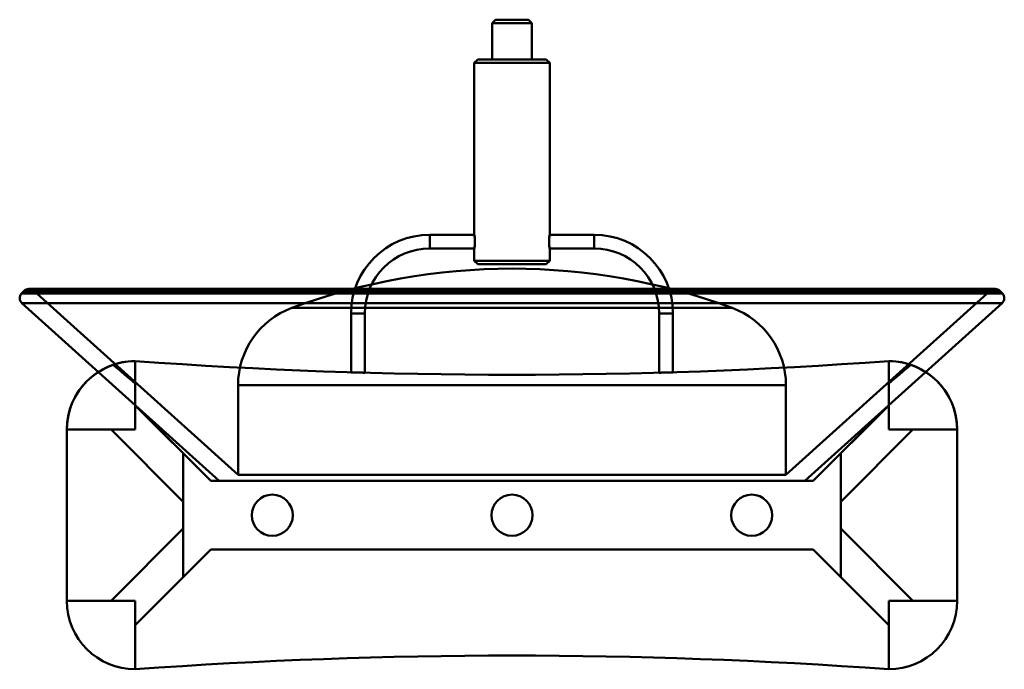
# Model space of a CAD drawing. Header units: millimetres. Extents: x -72 to 72, y -10 to 85.
import ezdxf

# ---------------------------------------------------------------- set-up
doc = ezdxf.new("R2010")
doc.units = ezdxf.units.MM
doc.layers.add('1', color=7, linetype='CONTINUOUS', true_color=0xffffff)

msp = doc.modelspace()

# ---------------------------------------------------------------- linework, layer by layer
at = {"layer": '1', "color": 30, "linetype": 'Continuous', "lineweight": 50}
for p, q in [((-2.4, 85), (-2.9, 84.5)), ((-2.4, 85), (-2.9, 84.5)), ((2.4, 85), (-2.4, 85)), ((-2.4, 85), (2.4, 85)), ((2.9, 84.5), (2.4, 85)), ((2.9, 84.5), (2.4, 85)), ((-2.9, 84.5), (2.9, 84.5)), ((2.9, 84.5), (-2.9, 84.5)), ((-2.9, 84.5), (-2.9, 79.2)), ((-2.9, 84.5), (-2.9, 79.2)), ((2.9, 79.2), (2.9, 84.5)), ((2.9, 79.2), (2.9, 84.5)), ((-5, 79.2), (-5.5, 78.7)), ((-5, 79.2), (-5.5, 78.7)), ((-5, 79.2), (5, 79.2)), ((5, 79.2), (-5, 79.2)), ((2.9, 79.2), (-2.9, 79.2)), ((-2.9, 79.2), (2.9, 79.2)), ((5.5, 78.7), (5, 79.2)), ((5.5, 78.7), (5, 79.2)), ((5.5, 78.7), (-5.5, 78.7)), ((-5.5, 78.7), (5.5, 78.7)), ((-5.5, 78.7), (-5.5, 53.6)), ((-5.5, 78.7), (-5.5, 53.6)), ((5.5, 53.6), (5.5, 78.7)), ((5.5, 53.6), (5.5, 78.7)), ((-12, 53.6), (-12, 51.6)), ((-12, 51.6), (-12, 53.6)), ((-5.5, 53.6), (-12, 53.6)), ((-5.5, 53.6), (-12, 53.6)), ((12, 53.6), (5.5, 53.6)), ((12, 53.6), (5.5, 53.6)), ((12, 53.6), (12, 51.6)), ((12, 51.6), (12, 53.6)), ((-12, 51.6), (-5.5, 51.6)), ((-12, 51.6), (-5.5, 51.6)), ((-5.5, 51.61), (-5.5, 49.8)), ((-5.5, 51.61), (-5.5, 49.8)), ((5.5, 49.8), (5.5, 51.61)), ((5.5, 49.8), (5.5, 51.61)), ((5.5, 51.6), (12, 51.6)), ((5.5, 51.6), (12, 51.6)), ((5.5, 49.8), (-5.5, 49.8)), ((-5.5, 49.8), (5.5, 49.8)), ((-5.5, 49.8), (-5, 49.3)), ((-5.5, 49.8), (-5, 49.3)), ((-5, 49.3), (5, 49.3)), ((5, 49.3), (-5, 49.3)), ((5, 49.3), (5.5, 49.8)), ((5, 49.3), (5.5, 49.8)), ((-71.29, 45.37), (-71.63, 45)), ((-71.63, 45), (71.63, 45)), ((-71.29, 45.37), (71.29, 45.37)), ((70.55, 45.7), (-70.55, 45.7)), ((70.55, 45.7), (-70.55, 45.7)), ((-69.88, 45.45), (69.88, 45.45)), ((-69.88, 45.45), (-40, 18.54)), ((40, 18.54), (69.88, 45.45)), ((71.63, 45), (71.29, 45.37)), ((-71.55, 43.59), (71.55, 43.59)), ((-71.55, 43.59), (-42.74, 17.65)), ((42.74, 17.65), (71.55, 43.59)), ((32.15, 42.91), (-32.15, 42.91)), ((-21.5, 42.1), (-23.5, 42.1)), ((-23.5, 42.1), (-21.5, 42.1)), ((-23.5, 42.1), (-23.5, 33.51)), ((-23.5, 42.1), (-23.5, 33.51)), ((-21.5, 33.46), (-21.5, 42.1)), ((-21.5, 33.46), (-21.5, 42.1)), ((23.5, 42.1), (21.5, 42.1)), ((21.5, 42.1), (23.5, 42.1)), ((21.5, 42.1), (21.5, 33.46)), ((21.5, 42.1), (21.5, 33.46)), ((23.5, 33.51), (23.5, 42.1)), ((23.5, 33.51), (23.5, 42.1)), ((-55, 35.15), (-55, 28.69)), ((-55, 28.69), (-55, 35.15)), ((-55, 25.15), (-55, 35.15)), ((-55, 35.15), (-55, 25.15)), ((-55, 25.15), (-55, 35.15)), ((-55, 35.15), (-55, 25.15)), ((55, 35.15), (55, 25.15)), ((55, 35.15), (55, 28.69)), ((55, 25.15), (55, 35.15)), ((55, 25.15), (55, 35.15)), ((55, 28.69), (55, 35.15)), ((55, 35.15), (55, 25.15)), ((-55, 31.86), (-55, 28.69)), ((-55, 28.69), (-55, 31.86)), ((40, 31.65), (-40, 31.65)), ((-40, 31.65), (-40, 18.54)), ((40, 18.54), (40, 31.65)), ((55, 31.86), (55, 28.69)), ((55, 28.69), (55, 31.86)), ((-43.96, 17.65), (-55, 28.69)), ((-55, 28.69), (-55, 25.15)), ((-43.96, 17.65), (-55, 28.69)), ((-55, 28.69), (-48, 21.69)), ((-55, 28.69), (-43.96, 17.65)), ((-48, 21.69), (-55, 28.69)), ((-55, 28.69), (-43.96, 17.65)), ((-55, 28.69), (-55, 25.15)), ((-55, 25.15), (-55, 28.69)), ((-55, 28.69), (-43.96, 17.65)), ((-43.96, 17.65), (-55, 28.69)), ((-55, 25.15), (-55, 28.69)), ((55, 28.69), (43.96, 17.65)), ((43.96, 17.65), (55, 28.69)), ((43.96, 17.65), (55, 28.69)), ((55, 28.69), (43.96, 17.65)), ((43.96, 17.65), (55, 28.69)), ((55, 28.69), (43.96, 17.65)), ((55, 28.69), (48, 21.69)), ((48, 21.69), (55, 28.69)), ((55, 28.69), (55, 25.15)), ((55, 28.69), (55, 25.15)), ((55, 25.15), (55, 28.69)), ((55, 25.15), (55, 28.69)), ((-65, 25.15), (-65, 0.15)), ((-65, 25.15), (-58.54, 25.15)), ((-65, 0.15), (-65, 25.15)), ((-65, 25.15), (-65, 0.15)), ((-55, 25.15), (-65, 25.15)), ((-58.54, 25.15), (-65, 25.15)), ((-55, 25.15), (-65, 25.15)), ((-65, 25.15), (-55, 25.15)), ((-65, 25.15), (-58.54, 25.15)), ((-65, 25.15), (-55, 25.15)), ((-65, 0.15), (-65, 25.15)), ((-58.54, 25.15), (-65, 25.15)), ((-58.54, 25.15), (-55, 25.15)), ((-58.54, 25.15), (-48, 14.61)), ((-48, 14.61), (-58.54, 25.15)), ((-48, 14.61), (-58.54, 25.15)), ((-55, 25.15), (-58.54, 25.15)), ((-58.54, 25.15), (-48, 14.61)), ((-58.54, 25.15), (-48, 14.61)), ((-48, 14.61), (-58.54, 25.15)), ((-48, 14.61), (-58.54, 25.15)), ((-58.54, 25.15), (-55, 25.15)), ((-58.54, 25.15), (-48, 14.61)), ((-55, 25.15), (-58.54, 25.15)), ((58.54, 25.15), (48, 14.61)), ((48, 14.61), (58.54, 25.15)), ((58.54, 25.15), (48, 14.61)), ((58.54, 25.15), (48, 14.61)), ((58.54, 25.15), (48, 14.61)), ((48, 14.61), (58.54, 25.15)), ((48, 14.61), (58.54, 25.15)), ((48, 14.61), (58.54, 25.15)), ((58.54, 25.15), (55, 25.15)), ((55, 25.15), (58.54, 25.15)), ((65, 25.15), (55, 25.15)), ((55, 25.15), (58.54, 25.15)), ((65, 25.15), (55, 25.15)), ((58.54, 25.15), (55, 25.15)), ((55, 25.15), (65, 25.15)), ((55, 25.15), (65, 25.15)), ((65, 25.15), (58.54, 25.15)), ((58.54, 25.15), (65, 25.15)), ((65, 25.15), (58.54, 25.15)), ((58.54, 25.15), (65, 25.15)), ((65, 25.15), (65, 0.15)), ((65, 25.15), (65, 0.15)), ((65, 0.15), (65, 25.15)), ((65, 0.15), (65, 25.15)), ((-48, 21.69), (-48, 14.61)), ((-48, 14.61), (-48, 21.69)), ((48, 14.61), (48, 21.69)), ((48, 21.69), (48, 14.61)), ((-43.96, 17.65), (43.96, 17.65)), ((43.96, 17.65), (-43.96, 17.65)), ((-43.96, 17.65), (43.96, 17.65)), ((43.96, 17.65), (-43.96, 17.65)), ((-43.96, 17.65), (43.96, 17.65)), ((43.96, 17.65), (-43.96, 17.65)), ((-42.74, 17.65), (42.74, 17.65)), ((40, 18.54), (-40, 18.54)), ((-48, 10.69), (-48, 14.61)), ((-48, 10.69), (-48, 14.61)), ((-48, 14.61), (-48, 10.69)), ((-48, 10.69), (-48, 14.61)), ((-48, 14.61), (-48, 10.69)), ((-48, 14.61), (-48, 10.69)), ((48, 10.69), (48, 14.61)), ((48, 10.69), (48, 14.61)), ((48, 14.61), (48, 10.69)), ((48, 14.61), (48, 10.69)), ((48, 10.69), (48, 14.61)), ((48, 14.61), (48, 10.69)), ((-58.54, 0.15), (-48, 10.69)), ((-58.54, 0.15), (-48, 10.69)), ((-58.54, 0.15), (-48, 10.69)), ((-48, 10.69), (-58.54, 0.15)), ((-48, 10.69), (-58.54, 0.15)), ((-48, 10.69), (-58.54, 0.15)), ((-48, 10.69), (-58.54, 0.15)), ((-58.54, 0.15), (-48, 10.69)), ((-48, 3.61), (-48, 10.69)), ((-48, 10.69), (-48, 3.61)), ((58.54, 0.15), (48, 10.69)), ((48, 10.69), (58.54, 0.15)), ((48, 3.61), (48, 10.69)), ((48, 10.69), (48, 3.61)), ((58.54, 0.15), (48, 10.69)), ((48, 10.69), (58.54, 0.15)), ((58.54, 0.15), (48, 10.69)), ((48, 10.69), (58.54, 0.15)), ((58.54, 0.15), (48, 10.69)), ((48, 10.69), (58.54, 0.15)), ((-43.96, 7.65), (-55, -3.39)), ((-55, -3.39), (-43.96, 7.65)), ((-55, -3.39), (-43.96, 7.65)), ((-43.96, 7.65), (-55, -3.39)), ((-55, -3.39), (-43.96, 7.65)), ((-43.96, 7.65), (-55, -3.39)), ((-43.96, 7.65), (43.96, 7.65)), ((-43.96, 7.65), (43.96, 7.65)), ((43.96, 7.65), (-43.96, 7.65)), ((43.96, 7.65), (-43.96, 7.65)), ((-43.96, 7.65), (43.96, 7.65)), ((43.96, 7.65), (-43.96, 7.65)), ((43.96, 7.65), (55, -3.39)), ((43.96, 7.65), (55, -3.39)), ((55, -3.39), (43.96, 7.65)), ((55, -3.39), (43.96, 7.65)), ((55, -3.39), (43.96, 7.65)), ((43.96, 7.65), (55, -3.39)), ((-48, 3.61), (-55, -3.39)), ((-55, -3.39), (-48, 3.61)), ((48, 3.61), (55, -3.39)), ((55, -3.39), (48, 3.61)), ((-55, 0.15), (-65, 0.15)), ((-65, 0.15), (-55, 0.15)), ((-58.54, 0.15), (-65, 0.15)), ((-55, 0.15), (-65, 0.15)), ((-65, 0.15), (-58.54, 0.15)), ((-65, 0.15), (-58.54, 0.15)), ((-58.54, 0.15), (-65, 0.15)), ((-65, 0.15), (-55, 0.15)), ((-58.54, 0.15), (-55, 0.15)), ((-58.54, 0.15), (-55, 0.15)), ((-55, 0.15), (-58.54, 0.15)), ((-55, 0.15), (-58.54, 0.15)), ((-55, -9.85), (-55, 0.15)), ((-55, 0.15), (-55, -3.39)), ((-55, -3.39), (-55, 0.15)), ((-55, -3.39), (-55, 0.15)), ((-55, 0.15), (-55, -3.39)), ((-55, -9.85), (-55, 0.15)), ((-55, 0.15), (-55, -9.85)), ((-55, 0.15), (-55, -9.85)), ((55, 0.15), (65, 0.15)), ((55, 0.15), (55, -3.39)), ((55, -3.39), (55, 0.15)), ((58.54, 0.15), (55, 0.15)), ((65, 0.15), (55, 0.15)), ((55, 0.15), (55, -3.39)), ((55, 0.15), (55, -9.85)), ((55, 0.15), (55, -9.85)), ((58.54, 0.15), (55, 0.15)), ((55, -3.39), (55, 0.15)), ((55, 0.15), (65, 0.15)), ((65, 0.15), (55, 0.15)), ((55, 0.15), (58.54, 0.15)), ((55, 0.15), (58.54, 0.15)), ((55, -9.85), (55, 0.15)), ((55, -9.85), (55, 0.15)), ((58.54, 0.15), (65, 0.15)), ((65, 0.15), (58.54, 0.15)), ((65, 0.15), (58.54, 0.15)), ((58.54, 0.15), (65, 0.15)), ((-55, -9.85), (-55, -3.39)), ((-55, -9.85), (-55, -3.39)), ((-55, -3.39), (-55, -9.85)), ((-55, -3.39), (-55, -9.85)), ((55, -9.85), (55, -3.39)), ((55, -9.85), (55, -3.39)), ((55, -3.39), (55, -9.85)), ((55, -3.39), (55, -9.85))]:
    msp.add_line(p, q, dxfattribs=at)
for centre in [(-35, 12.65), (-35, 12.65), (0, 12.65), (0, 12.65), (35, 12.65), (35, 12.65)]:
    msp.add_circle(centre, 3, dxfattribs=at)
at = {"layer": '1', "color": 30, "linetype": 'Continuous', "lineweight": 50, "extrusion": (0, 0, -1)}
for centre in [(35, 12.65), (35, 12.65), (0, 12.65), (0, 12.65), (-35, 12.65), (-35, 12.65)]:
    msp.add_circle(centre, 3, dxfattribs=at)
at = {"layer": '1', "color": 30, "linetype": 'Continuous', "lineweight": 50}
for centre, radius, start, end in [((-12, 42.1), 11.5, 90, 180), ((-12, 42.1), 11.5, 90, 180), ((12, 42.1), 11.5, 0, 90), ((12, 42.1), 11.5, 0, 90), ((0, -44.25), 92.9, 69.7507, 110.2493), ((-70.88, 44.33), 1, 138, 228), ((-70.55, 44.7), 1, 90, 138), ((70.55, 44.7), 1, 42, 90), ((70.88, 44.33), 1, 312, 42), ((-28, 31.65), 12, 110.2493, 180), ((28, 31.65), 12, 0, 69.7507), ((-55, 25.15), 10, 90, 180), ((-55, 25.15), 10, 108.9174, 180), ((0, 790.4), 757.25, 265.83487, 274.16513), ((0, 790.4), 757.25, 265.83487, 274.16513), ((55, 25.15), 10, 0, 90), ((55, 25.15), 10, 0, 71.0826), ((-55, 0.15), 10, 180, 270), ((-55, 0.15), 10, 180, 270), ((55, 0.15), 10, 270, 360), ((55, 0.15), 10, 270, 360), ((0, -765.1), 757.25, 85.83487, 94.16513), ((0, -765.1), 757.25, 85.83487, 94.16513)]:
    msp.add_arc(centre, radius, start, end, dxfattribs=at)
at = {"layer": '1', "color": 30, "linetype": 'Continuous', "lineweight": 50, "extrusion": (0, 0, -1)}
for centre, radius, start, end in [((12, 42.1), 9.5, 0, 90), ((12, 42.1), 9.5, 0, 90), ((-12, 42.1), 9.5, 90, 180), ((-12, 42.1), 9.5, 90, 180), ((70.55, 44.7), 1, 90, 132), ((-70.55, 44.7), 1, 48, 90), ((55, 25.15), 10, 0, 90), ((55, 25.15), 10, 0, 71.0826), ((0, 790.4), 757.25, 265.83487, 274.16513), ((0, 790.4), 757.25, 265.83487, 274.16513), ((-55, 25.15), 10, 90, 180), ((-55, 25.15), 10, 108.9174, 180), ((55, 0.15), 10, 270, 360), ((55, 0.15), 10, 270, 360), ((-55, 0.15), 10, 180, 270), ((-55, 0.15), 10, 180, 270), ((0, -765.1), 757.25, 85.83487, 94.16513), ((0, -765.1), 757.25, 85.83487, 94.16513)]:
    msp.add_arc(centre, radius, start, end, dxfattribs=at)
at = {"layer": '1', "color": 30, "linetype": 'Continuous', "lineweight": 50}
for points, knots in [([(-5.5, 53.6), (-5.5, 53.6), (-5.5, 53.59), (-5.49, 53.54), (-5.48, 53.5), (-5.46, 53.37), (-5.45, 53.29), (-5.43, 53.12), (-5.42, 53.02), (-5.41, 52.81), (-5.41, 52.7), (-5.41, 52.47), (-5.41, 52.36), (-5.43, 52.15), (-5.44, 52.05), (-5.46, 51.88), (-5.47, 51.8), (-5.48, 51.69), (-5.49, 51.65), (-5.5, 51.6), (-5.5, 51.59), (-5.5, 51.62), (-5.49, 51.65), (-5.47, 51.75), (-5.46, 51.82), (-5.44, 51.98), (-5.43, 52.07), (-5.42, 52.27), (-5.41, 52.38), (-5.41, 52.6), (-5.41, 52.72), (-5.42, 52.94), (-5.43, 53.04), (-5.44, 53.23), (-5.46, 53.32), (-5.47, 53.45), (-5.48, 53.51), (-5.5, 53.58), (-5.5, 53.6), (-5.5, 53.6)], [0, 0, 0, 0, 0.038906, 0.038906, 0.092933, 0.092933, 0.146514, 0.146514, 0.199332, 0.199332, 0.252247, 0.252247, 0.305983, 0.305983, 0.359971, 0.359971, 0.413277, 0.413277, 0.466029, 0.466029, 0.519185, 0.519185, 0.573106, 0.573106, 0.626959, 0.626959, 0.680006, 0.680006, 0.732755, 0.732755, 0.786184, 0.786184, 0.84021, 0.84021, 0.893824, 0.893824, 0.946894, 0.946894, 1, 1, 1, 1]), ([(-5.5, 53.6), (-5.5, 53.6), (-5.5, 53.58), (-5.48, 53.51), (-5.47, 53.45), (-5.46, 53.32), (-5.44, 53.23), (-5.43, 53.04), (-5.42, 52.94), (-5.41, 52.72), (-5.41, 52.6), (-5.41, 52.38), (-5.42, 52.27), (-5.43, 52.07), (-5.44, 51.98), (-5.46, 51.82), (-5.47, 51.75), (-5.49, 51.65), (-5.5, 51.62), (-5.5, 51.59), (-5.5, 51.6), (-5.49, 51.65), (-5.48, 51.69), (-5.47, 51.8), (-5.46, 51.88), (-5.44, 52.05), (-5.43, 52.15), (-5.41, 52.36), (-5.41, 52.47), (-5.41, 52.7), (-5.41, 52.81), (-5.42, 53.02), (-5.43, 53.12), (-5.45, 53.29), (-5.46, 53.37), (-5.48, 53.5), (-5.49, 53.54), (-5.5, 53.59), (-5.5, 53.6), (-5.5, 53.6)], [0, 0, 0, 0, 0.053106, 0.053106, 0.106176, 0.106176, 0.15979, 0.15979, 0.213816, 0.213816, 0.267245, 0.267245, 0.319994, 0.319994, 0.373041, 0.373041, 0.426894, 0.426894, 0.480815, 0.480815, 0.533971, 0.533971, 0.586723, 0.586723, 0.640029, 0.640029, 0.694017, 0.694017, 0.747753, 0.747753, 0.800668, 0.800668, 0.853486, 0.853486, 0.907067, 0.907067, 0.961094, 0.961094, 1, 1, 1, 1]), ([(5.5, 53.6), (5.5, 53.6), (5.5, 53.59), (5.49, 53.54), (5.48, 53.5), (5.46, 53.37), (5.45, 53.29), (5.43, 53.12), (5.42, 53.02), (5.41, 52.81), (5.41, 52.7), (5.41, 52.47), (5.41, 52.36), (5.43, 52.15), (5.44, 52.05), (5.46, 51.88), (5.47, 51.8), (5.48, 51.69), (5.49, 51.65), (5.5, 51.6), (5.5, 51.59), (5.5, 51.62), (5.49, 51.65), (5.47, 51.75), (5.46, 51.82), (5.44, 51.98), (5.43, 52.07), (5.42, 52.27), (5.41, 52.38), (5.41, 52.6), (5.41, 52.72), (5.42, 52.94), (5.43, 53.04), (5.44, 53.23), (5.46, 53.32), (5.47, 53.45), (5.48, 53.51), (5.5, 53.58), (5.5, 53.6), (5.5, 53.6)], [0, 0, 0, 0, 0.038906, 0.038906, 0.092933, 0.092933, 0.146514, 0.146514, 0.199332, 0.199332, 0.252247, 0.252247, 0.305983, 0.305983, 0.359971, 0.359971, 0.413277, 0.413277, 0.466029, 0.466029, 0.519185, 0.519185, 0.573106, 0.573106, 0.626959, 0.626959, 0.680006, 0.680006, 0.732755, 0.732755, 0.786184, 0.786184, 0.84021, 0.84021, 0.893824, 0.893824, 0.946894, 0.946894, 1, 1, 1, 1]), ([(5.5, 53.6), (5.5, 53.6), (5.5, 53.58), (5.48, 53.51), (5.47, 53.45), (5.46, 53.32), (5.44, 53.23), (5.43, 53.04), (5.42, 52.94), (5.41, 52.72), (5.41, 52.6), (5.41, 52.38), (5.42, 52.27), (5.43, 52.07), (5.44, 51.98), (5.46, 51.82), (5.47, 51.75), (5.49, 51.65), (5.5, 51.62), (5.5, 51.59), (5.5, 51.6), (5.49, 51.65), (5.48, 51.69), (5.47, 51.8), (5.46, 51.88), (5.44, 52.05), (5.43, 52.15), (5.41, 52.36), (5.41, 52.47), (5.41, 52.7), (5.41, 52.81), (5.42, 53.02), (5.43, 53.12), (5.45, 53.29), (5.46, 53.37), (5.48, 53.5), (5.49, 53.54), (5.5, 53.59), (5.5, 53.6), (5.5, 53.6)], [0, 0, 0, 0, 0.053106, 0.053106, 0.106176, 0.106176, 0.15979, 0.15979, 0.213816, 0.213816, 0.267245, 0.267245, 0.319994, 0.319994, 0.373041, 0.373041, 0.426894, 0.426894, 0.480815, 0.480815, 0.533971, 0.533971, 0.586723, 0.586723, 0.640029, 0.640029, 0.694017, 0.694017, 0.747753, 0.747753, 0.800668, 0.800668, 0.853486, 0.853486, 0.907067, 0.907067, 0.961094, 0.961094, 1, 1, 1, 1]), ([(-22.5, 33.48), (-22.61, 33.49), (-22.73, 33.49), (-22.94, 33.5), (-23.04, 33.5), (-23.21, 33.51), (-23.29, 33.51), (-23.41, 33.51), (-23.45, 33.51), (-23.5, 33.51), (-23.51, 33.51), (-23.48, 33.51), (-23.45, 33.51), (-23.35, 33.51), (-23.28, 33.51), (-23.12, 33.5), (-23.03, 33.5), (-22.83, 33.49), (-22.72, 33.49), (-22.49, 33.48), (-22.38, 33.48), (-22.16, 33.47), (-22.05, 33.47), (-21.87, 33.47), (-21.78, 33.46), (-21.64, 33.46), (-21.59, 33.46), (-21.52, 33.46), (-21.5, 33.46), (-21.5, 33.46), (-21.52, 33.46), (-21.6, 33.46), (-21.66, 33.46), (-21.8, 33.46), (-21.88, 33.47), (-22.07, 33.47), (-22.18, 33.47), (-22.36, 33.48), (-22.43, 33.48), (-22.5, 33.48)], [0, 0, 0, 0, 0.053735, 0.053735, 0.107472, 0.107472, 0.161198, 0.161198, 0.214901, 0.214901, 0.26858, 0.26858, 0.322247, 0.322247, 0.375919, 0.375919, 0.429612, 0.429612, 0.483329, 0.483329, 0.537065, 0.537065, 0.590805, 0.590805, 0.644533, 0.644533, 0.69824, 0.69824, 0.751926, 0.751926, 0.805599, 0.805599, 0.859271, 0.859271, 0.912957, 0.912957, 0.966663, 0.966663, 1, 1, 1, 1]), ([(-22.5, 33.48), (-22.39, 33.48), (-22.27, 33.48), (-22.06, 33.47), (-21.96, 33.47), (-21.79, 33.46), (-21.71, 33.46), (-21.59, 33.46), (-21.55, 33.46), (-21.5, 33.46), (-21.49, 33.46), (-21.52, 33.46), (-21.55, 33.46), (-21.65, 33.46), (-21.72, 33.46), (-21.88, 33.47), (-21.97, 33.47), (-22.17, 33.47), (-22.28, 33.48), (-22.51, 33.48), (-22.62, 33.49), (-22.84, 33.49), (-22.95, 33.5), (-23.13, 33.5), (-23.22, 33.51), (-23.36, 33.51), (-23.41, 33.51), (-23.48, 33.51), (-23.5, 33.51), (-23.5, 33.51), (-23.48, 33.51), (-23.4, 33.51), (-23.34, 33.51), (-23.2, 33.51), (-23.12, 33.5), (-22.93, 33.5), (-22.82, 33.49), (-22.64, 33.49), (-22.57, 33.49), (-22.5, 33.48)], [0, 0, 0, 0, 0.053733, 0.053733, 0.107466, 0.107466, 0.161188, 0.161188, 0.214889, 0.214889, 0.268569, 0.268569, 0.322241, 0.322241, 0.375916, 0.375916, 0.429607, 0.429607, 0.483321, 0.483321, 0.537053, 0.537053, 0.590794, 0.590794, 0.644525, 0.644525, 0.698236, 0.698236, 0.751922, 0.751922, 0.805591, 0.805591, 0.85926, 0.85926, 0.912945, 0.912945, 0.966655, 0.966655, 1, 1, 1, 1]), ([(22.5, 33.48), (22.39, 33.48), (22.27, 33.48), (22.06, 33.47), (21.96, 33.47), (21.79, 33.46), (21.71, 33.46), (21.59, 33.46), (21.55, 33.46), (21.5, 33.46), (21.49, 33.46), (21.52, 33.46), (21.55, 33.46), (21.65, 33.46), (21.72, 33.46), (21.88, 33.47), (21.97, 33.47), (22.17, 33.47), (22.28, 33.48), (22.51, 33.48), (22.62, 33.49), (22.84, 33.49), (22.95, 33.5), (23.13, 33.5), (23.22, 33.51), (23.36, 33.51), (23.41, 33.51), (23.48, 33.51), (23.5, 33.51), (23.5, 33.51), (23.48, 33.51), (23.4, 33.51), (23.34, 33.51), (23.2, 33.51), (23.12, 33.5), (22.93, 33.5), (22.82, 33.49), (22.64, 33.49), (22.57, 33.49), (22.5, 33.48)], [0, 0, 0, 0, 0.053733, 0.053733, 0.107466, 0.107466, 0.161188, 0.161188, 0.214889, 0.214889, 0.268569, 0.268569, 0.322241, 0.322241, 0.375916, 0.375916, 0.429607, 0.429607, 0.483321, 0.483321, 0.537053, 0.537053, 0.590794, 0.590794, 0.644525, 0.644525, 0.698236, 0.698236, 0.751922, 0.751922, 0.805591, 0.805591, 0.85926, 0.85926, 0.912945, 0.912945, 0.966655, 0.966655, 1, 1, 1, 1]), ([(22.5, 33.48), (22.61, 33.49), (22.73, 33.49), (22.94, 33.5), (23.04, 33.5), (23.21, 33.51), (23.29, 33.51), (23.41, 33.51), (23.45, 33.51), (23.5, 33.51), (23.51, 33.51), (23.48, 33.51), (23.45, 33.51), (23.35, 33.51), (23.28, 33.51), (23.12, 33.5), (23.03, 33.5), (22.83, 33.49), (22.72, 33.49), (22.49, 33.48), (22.38, 33.48), (22.16, 33.47), (22.05, 33.47), (21.87, 33.47), (21.78, 33.46), (21.64, 33.46), (21.59, 33.46), (21.52, 33.46), (21.5, 33.46), (21.5, 33.46), (21.52, 33.46), (21.6, 33.46), (21.66, 33.46), (21.8, 33.46), (21.88, 33.47), (22.07, 33.47), (22.18, 33.47), (22.36, 33.48), (22.43, 33.48), (22.5, 33.48)], [0, 0, 0, 0, 0.053735, 0.053735, 0.107472, 0.107472, 0.161198, 0.161198, 0.214901, 0.214901, 0.26858, 0.26858, 0.322247, 0.322247, 0.375919, 0.375919, 0.429612, 0.429612, 0.483329, 0.483329, 0.537065, 0.537065, 0.590805, 0.590805, 0.644533, 0.644533, 0.69824, 0.69824, 0.751926, 0.751926, 0.805599, 0.805599, 0.859271, 0.859271, 0.912957, 0.912957, 0.966663, 0.966663, 1, 1, 1, 1])]:
    msp.add_open_spline(points, degree=3, knots=knots, dxfattribs=at)
for points in [[(-58.24, 34.61), (-57.49, 34.87), (-56.5, 35.15), (-55, 35.15)], [(-58.24, 34.61), (-57.49, 34.87), (-56.5, 35.15), (-55, 35.15)], [(-55, 31.86), (-56.08, 32.77), (-57.16, 33.69), (-58.24, 34.61)], [(-55, 31.86), (-56.08, 32.77), (-57.16, 33.69), (-58.24, 34.61)], [(-55, 31.86), (-55, 32.8), (-55, 33.91), (-55, 35.15)], [(-55, 31.86), (-55, 32.8), (-55, 33.91), (-55, 35.15)], [(55, 35.15), (56.49, 35.15), (57.48, 34.87), (58.24, 34.61)], [(55, 35.15), (56.49, 35.15), (57.48, 34.87), (58.24, 34.61)], [(55, 35.15), (55, 33.91), (55, 32.8), (55, 31.86)], [(55, 35.15), (55, 33.91), (55, 32.8), (55, 31.86)], [(58.24, 34.61), (57.16, 33.69), (56.08, 32.77), (55, 31.86)], [(58.24, 34.61), (57.16, 33.69), (56.08, 32.77), (55, 31.86)]]:
    msp.add_open_spline(points, degree=3, dxfattribs=at)

doc.saveas('drawing.dxf')
